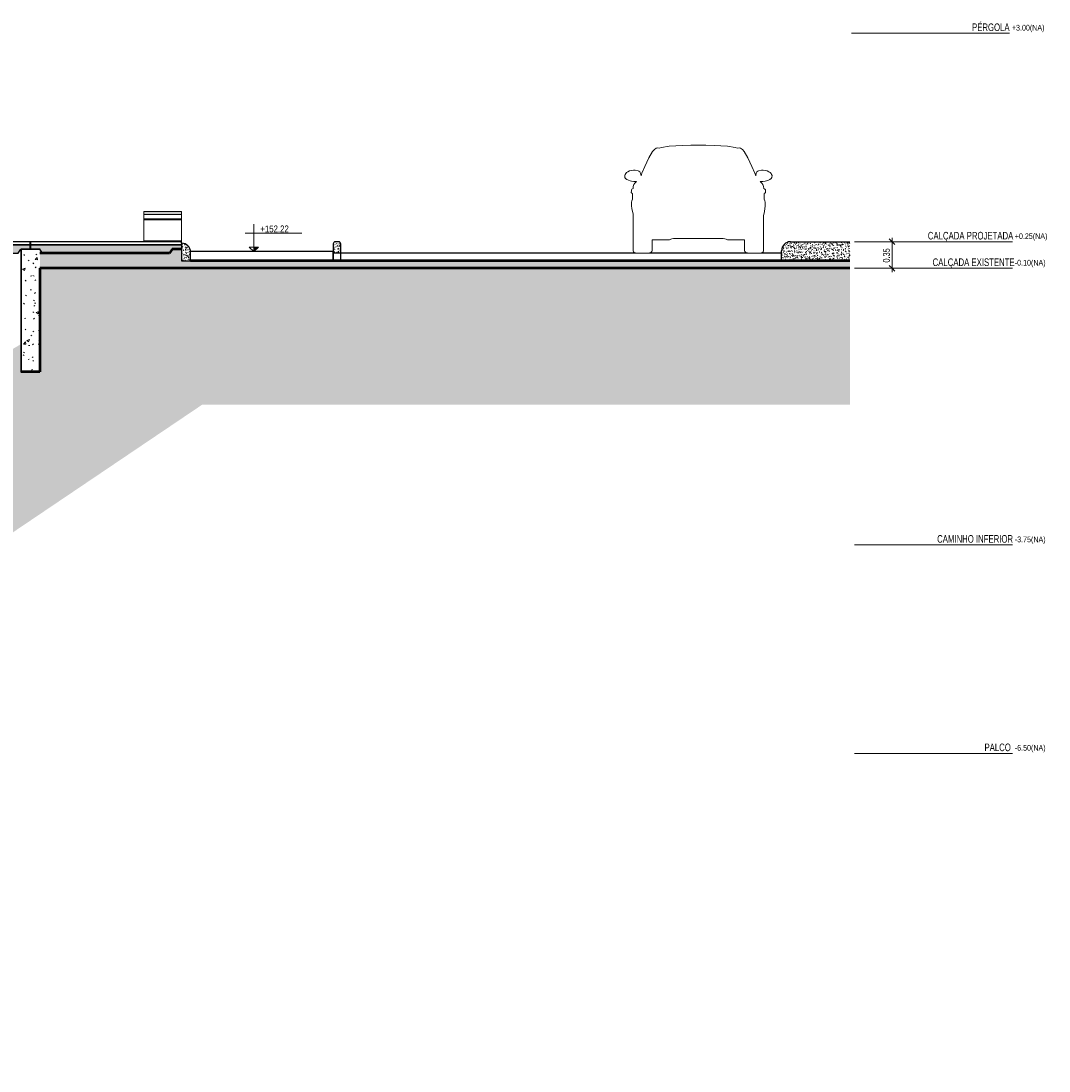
# Model space of a CAD drawing. Header units: millimetres. Extents: x -792498 to -745874, y 141410 to 157822.
# Tile 4 of 4: x -759439 to -745874, y 141410 to 155262. Entities that reach past the tile are written whole.
import ezdxf

# ---------------------------------------------------------------- set-up
doc = ezdxf.new("R2010")
doc.units = ezdxf.units.MM
for name, color, linetype, lineweight in [('A-ANNO-DIMS', 211, 'Continuous', 5), ('A-ANNO-DIMS-50', 211, 'Continuous', 5), ('A-DETL', 90, 'Continuous', 5), ('A-DETL-GENF', 92, 'Continuous', 5), ('A-FLOR', 192, 'Continuous', 5), ('A-FLOR-LEVL', 51, 'Continuous', 5), ('A-FLOR-PATT', 8, 'Continuous', 25), ('A-GENM', 13, 'Continuous', 15), ('A-WALL-PATT', 111, 'Continuous', 35), ('G-ANNO-DIMS', 111, 'Continuous', 5), ('I-FURN', 30, 'Continuous', 15), ('I-WALL', 2, 'Continuous', 15)]:
    doc.layers.add(name, color=color, linetype=linetype, lineweight=lineweight)
doc.styles.add('Swis721 Cn BT', font='swissc.ttf', dxfattribs={"height": 90})
doc.styles.add('Swis721 LtCn BT', font='swisscl.ttf', dxfattribs={"height": 100})
doc.styles.add('Swis721 LtCn BT_1', font='swisscl.ttf', dxfattribs={"height": 75})
doc.styles.add('Swis721 LtCn BT_4', font='swisscl.ttf', dxfattribs={"height": 90})
doc.dimstyles.new('Linear_wCenter_-_3mm_Arial', dxfattribs={"dimscale": 304.8, "dimtxt": 91.676869, "dimasz": 0.246063, "dimexe": 0.164042, "dimexo": 0.0625, "dimgap": 0, "dimtad": 1, "dimlfac": 0.001, "dimrnd": 0.01, "dimzin": 0, "dimdsep": 46, "dimtxsty": 'Swis721 LtCn BT_4', "dimblk1": 'OBLIQUE', "dimblk2": 'OBLIQUE', "dimsah": 1, "dimcen": 0.09, "dimdle": 0.164042, "dimazin": 0, "dimtfac": 1, "dimtdec": 4, "dimtix": 1, "dimtmove": 0, "dimatfit": 3, "dimfxl": 0.393701, "dimfxlon": 1, "dimtvp": 1, "dimtolj": 1, "dimtzin": 0, "dimarcsym": 2})
pattern_1 = [(50, (-770500.13, 148962.35), (72.87376, -6.37607), [7.62, -83.82]), (355, (-770500.13, 148962.35), (-14.097, 76.42244), [6.096, -67.056]), (100.451, (-770494.06, 148961.82), (58.77696, 70.04687), [6.476, -71.236]), (46.184, (-770500.13, 148982.67), (108.43142, -16.81745), [11.43, -125.73]), (96.636, (-770491.1, 148981.27), (94.961, 98.9709), [9.714, -106.854]), (351.184, (-770500.13, 148982.67), (94.96227, 98.9702), [9.144, -100.584]), (21, (-770489.97, 148977.59), (60.64565, -40.90654), [7.62, -83.82]), (326, (-770489.97, 148977.59), (24.72083, 73.67493), [6.096, -67.056]), (71.451, (-770484.92, 148974.18), (85.36689, 32.76874), [6.476, -71.236]), (37.5, (-770500.132, 148962.35), (1.235525, 33.822432), [3.353, -62.89, 3.353, -64.719, -67.31]), (37.5, (-770500.132, 148962.35), (1.235525, 33.822432), [-134.315, 3.353, -63.957]), (7.5, (-770500.132, 148962.35), (26.728146, 40.07255), [3.353, -35.458, 3.353, -61.366, -25.654]), (7.5, (-770500.132, 148962.35), (26.728146, 40.07255), [-103.53, 3.353, -22.301]), (327.5, (-770522.79, 148962.35), (54.236318, -2.292117), [3.353, -22.047, 3.353, -75.895, -105.156]), (327.5, (-770522.79, 148962.35), (54.236318, -2.292117), [-104.648, 3.353, -101.803]), (317.5, (-770532.95, 148962.35), (59.25158, 10.17014), [3.353, -29.667, 3.353, -49.276, -74.676]), (317.5, (-770532.95, 148962.35), (59.25158, 10.17014), [-85.649, 3.353, -71.323])]

# ---------------------------------------------------------------- blocks, each defined once
blk = doc.blocks.new('_EST_ PLACA PISO ESTRUTURAL MEIO - _EST_ PLACA PISO ESTRUTURAL MEIO-3577490-TRECHO 2 - CENTRO CULTURAL')
at = {"layer": 'A-GENM', "lineweight": 5}
h = blk.add_hatch(dxfattribs=at)
h.set_pattern_fill('FP1_2', color=256, style=0, pattern_type=2)
h.set_pattern_definition([(50, (-770500.132, 148962.35), (45.54636, -3.98493), [4.762, -52.387]), (355, (-770500.13, 148962.35), (-8.81056, 47.76465), [3.81, -41.91]), (100.451, (-770496.336, 148962.02), (36.73616, 43.77902), [4.048, -44.523]), (46.184, (-770500.13, 148975.05), (67.76954, -10.5103), [7.144, -78.581]), (96.636, (-770494.484, 148974.174), (59.35035, 61.85702), [6.071, -66.784]), (351.184, (-770500.13, 148975.05), (59.35144, 61.8565), [5.715, -62.865]), (21, (-770493.782, 148971.875), (37.90381, -25.56661), [4.763, -52.388]), (326, (-770493.78, 148971.875), (15.45087, 46.04735), [3.81, -41.91]), (71.451, (-770490.623, 148969.745), (53.35466, 20.47995), [4.048, -44.523]), (37.5, (-770500.132, 148962.35), (0.772385, 21.138372), [1.676, -39.726, 1.676, -40.869, -42.069]), (37.5, (-770500.132, 148962.35), (0.772385, 21.138372), [-83.947, 1.676, -40.392]), (7.5, (-770500.132, 148962.35), (16.704925, 25.04469), [1.676, -22.581, 1.676, -38.773, -16.034]), (7.5, (-770500.132, 148962.35), (16.704925, 25.04469), [-64.706, 1.676, -14.357]), (327.5, (-770514.292, 148962.35), (33.89791, -1.432708), [1.676, -14.199, 1.676, -47.854, -65.722]), (327.5, (-770514.292, 148962.35), (33.89791, -1.432708), [-65.405, 1.676, -64.046]), (317.5, (-770520.642, 148962.35), (37.03242, 6.35617), [1.676, -18.961, 1.676, -31.217, -46.673]), (317.5, (-770520.642, 148962.35), (37.03242, 6.35617), [-53.531, 1.676, -44.996])])
h.paths.add_polyline_path([(-759159, 152200), (-757479, 152200), (-757446, 152250), (-757320, 152250), (-757320, 152310), (-759314, 152310), (-759314, 152250), (-759184, 152250), (-759184, 152238)], flags=0)
at = {"layer": 'A-GENM', "lineweight": 25}
for p, q in [((-757319, 152350), (-759314, 152350)), ((-759314, 152350), (-759314, 152310)), ((-759314, 152310), (-757320, 152310)), ((-757320, 152310), (-759314, 152310)), ((-759314, 152310), (-759314, 152250)), ((-759314, 152250), (-759193, 152250)), ((-759193, 152250), (-759159, 152200)), ((-757319, 152330), (-757319, 152350))]:
    blk.add_line(p, q, dxfattribs=at)
blk = doc.blocks.new('_EST_ PLACA PISO ESTRUTURAL MEIO - _EST_ PLACA PISO ESTRUTURAL MEIO-V1-TRECHO 2 - CENTRO CULTURAL')
at = {"layer": 'A-GENM', "lineweight": 5}
h = blk.add_hatch(dxfattribs=at)
h.set_pattern_fill('FP1_3', color=256, style=0, pattern_type=2)
h.set_pattern_definition([(50, (-770500.132, 148962.35), (45.54636, -3.98493), [4.762, -52.387]), (355, (-770500.13, 148962.35), (-8.81056, 47.76465), [3.81, -41.91]), (100.451, (-770496.336, 148962.02), (36.73616, 43.77902), [4.048, -44.523]), (46.184, (-770500.13, 148975.05), (67.76954, -10.5103), [7.144, -78.581]), (96.636, (-770494.484, 148974.174), (59.35035, 61.85702), [6.071, -66.784]), (351.184, (-770500.13, 148975.05), (59.35144, 61.8565), [5.715, -62.865]), (21, (-770493.782, 148971.875), (37.90381, -25.56661), [4.763, -52.388]), (326, (-770493.78, 148971.875), (15.45087, 46.04735), [3.81, -41.91]), (71.451, (-770490.623, 148969.745), (53.35466, 20.47995), [4.048, -44.523]), (37.5, (-770500.132, 148962.35), (0.772385, 21.138372), [1.676, -39.726, 1.676, -40.869, -42.069]), (37.5, (-770500.132, 148962.35), (0.772385, 21.138372), [-83.947, 1.676, -40.392]), (7.5, (-770500.132, 148962.35), (16.704925, 25.04469), [1.676, -22.581, 1.676, -38.773, -16.034]), (7.5, (-770500.132, 148962.35), (16.704925, 25.04469), [-64.707, 1.676, -14.357]), (327.5, (-770514.292, 148962.35), (33.89791, -1.432708), [1.676, -14.199, 1.676, -47.854, -65.722]), (327.5, (-770514.292, 148962.35), (33.89791, -1.432708), [-65.405, 1.676, -64.046]), (317.5, (-770520.642, 148962.35), (37.03242, 6.35617), [1.676, -18.961, 1.676, -31.217, -46.673]), (317.5, (-770520.642, 148962.35), (37.03242, 6.35617), [-53.531, 1.676, -44.996])])
h.paths.add_polyline_path([(-759474, 152200), (-759441, 152250), (-759319, 152250), (-759319, 152310), (-761314, 152310), (-761314, 152250), (-761193, 152250), (-761159, 152200), (-759501, 152200)], flags=0)
at = {"layer": 'A-GENM', "lineweight": 25}
for p, q in [((-759319, 152350), (-761314, 152350)), ((-761314, 152350), (-761314, 152310)), ((-761314, 152310), (-759319, 152310)), ((-759319, 152310), (-761314, 152310)), ((-761314, 152310), (-761314, 152250)), ((-761314, 152250), (-761193, 152250)), ((-761193, 152250), (-761159, 152200)), ((-759474, 152200), (-759441, 152250)), ((-759441, 152250), (-759319, 152250)), ((-759319, 152310), (-759319, 152350)), ((-759319, 152250), (-759319, 152310)), ((-761159, 152200), (-759474, 152200))]:
    blk.add_line(p, q, dxfattribs=at)
blk = doc.blocks.new('_URB_ BANCO PRAÇA - _URB_ BANCO PRAÇA-4220704-TRECHO 2 - CENTRO CULTURAL')
at = {"layer": 'I-FURN'}
blk.add_hatch(color=256, dxfattribs=at).paths.add_polyline_path([(-757319, 152710), (-757319, 152710), (-757319, 152750), (-757819, 152750), (-757819, 152710)], flags=0)
for p, q in [((-757819, 152710), (-757819, 152750)), ((-757819, 152750), (-757319, 152750)), ((-757819, 152650), (-757819, 152710)), ((-757819, 152710), (-757319, 152710)), ((-757819, 152710), (-757319, 152710)), ((-757819, 152640), (-757819, 152650)), ((-757819, 152650), (-757319, 152650)), ((-757819, 152650), (-757319, 152650)), ((-757319, 152750), (-757319, 152710)), ((-757319, 152710), (-757319, 152650)), ((-757319, 152650), (-757319, 152640)), ((-757819, 152360), (-757819, 152640)), ((-757319, 152640), (-757819, 152640)), ((-757319, 152640), (-757319, 152360)), ((-757819, 152350), (-757819, 152360)), ((-757319, 152360), (-757819, 152360)), ((-757319, 152360), (-757319, 152350))]:
    blk.add_line(p, q, dxfattribs=at)
blk = doc.blocks.new('MEIO FIO - MEIO FIO-3929984-TRECHO 2 - CENTRO CULTURAL')
at = {"layer": 'A-FLOR-PATT', "lineweight": 5}
h = blk.add_hatch(dxfattribs=at)
h.set_pattern_fill('FP1_1', color=256, style=0, pattern_type=2)
h.set_pattern_definition(pattern_1)
h.paths.add_polyline_path([(-755219, 152200), (-755219, 152320), (-755223, 152335), (-755234, 152346), (-755249, 152350), (-755289, 152350), (-755304, 152346), (-755315, 152335), (-755319, 152320), (-755319, 152200), (-755262, 152200)], flags=0)
at = {"layer": 'A-FLOR', "lineweight": 25}
for p, q in [((-755319, 152320), (-755319, 152110)), ((-755249, 152350), (-755289, 152350)), ((-755219, 152110), (-755219, 152320)), ((-755319, 152110), (-755219, 152110))]:
    blk.add_line(p, q, dxfattribs=at)
for centre, start, end in [((-755289, 152320), 90, 180), ((-755249, 152320), 0, 90)]:
    blk.add_arc(centre, 30, start, end, dxfattribs=at)
blk = doc.blocks.new('_DET_ CARRO DE FRENTE - _DET_ CARRO DE FRENTE-3758187-TRECHO 2 - CENTRO CULTURAL')
at = {"layer": 'A-DETL-GENF'}
for p, q in [((-750712, 153620), (-750799, 153616)), ((-750601, 153623), (-750712, 153620)), ((-750501, 153623), (-750601, 153623)), ((-750400, 153623), (-750501, 153623)), ((-750289, 153620), (-750400, 153623)), ((-750202, 153616), (-750289, 153620)), ((-751106, 153539), (-751152, 153458)), ((-751081, 153566), (-751106, 153539)), ((-751056, 153584), (-751081, 153566)), ((-751039, 153588), (-751056, 153584)), ((-751018, 153586), (-751039, 153588)), ((-750987, 153595), (-751018, 153586)), ((-750884, 153610), (-750987, 153595)), ((-750799, 153616), (-750884, 153610)), ((-750118, 153610), (-750202, 153616)), ((-750014, 153595), (-750118, 153610)), ((-749984, 153586), (-750014, 153595)), ((-749962, 153588), (-749984, 153586)), ((-749946, 153584), (-749962, 153588)), ((-749920, 153566), (-749946, 153584)), ((-749896, 153539), (-749920, 153566)), ((-749849, 153458), (-749896, 153539)), ((-751208, 153344), (-751246, 153253)), ((-751152, 153458), (-751208, 153344)), ((-749793, 153344), (-749849, 153458)), ((-749755, 153253), (-749793, 153344)), ((-751468, 153239), (-751473, 153222)), ((-751473, 153222), (-751471, 153199)), ((-751459, 153252), (-751468, 153239)), ((-751447, 153263), (-751459, 153252)), ((-751430, 153274), (-751447, 153263)), ((-751408, 153284), (-751430, 153274)), ((-751384, 153291), (-751408, 153284)), ((-751356, 153293), (-751384, 153291)), ((-751333, 153292), (-751356, 153293)), ((-751294, 153284), (-751333, 153292)), ((-751284, 153281), (-751294, 153284)), ((-751271, 153270), (-751284, 153281)), ((-751264, 153256), (-751271, 153270)), ((-751257, 153218), (-751264, 153256)), ((-751246, 153253), (-751257, 153218)), ((-749744, 153218), (-749755, 153253)), ((-749737, 153256), (-749744, 153218)), ((-749730, 153270), (-749737, 153256)), ((-749717, 153281), (-749730, 153270)), ((-749707, 153284), (-749717, 153281)), ((-749668, 153292), (-749707, 153284)), ((-749645, 153293), (-749668, 153292)), ((-749617, 153291), (-749645, 153293)), ((-749593, 153284), (-749617, 153291)), ((-749571, 153274), (-749593, 153284)), ((-749554, 153263), (-749571, 153274)), ((-749542, 153252), (-749554, 153263)), ((-749534, 153239), (-749542, 153252)), ((-749528, 153222), (-749534, 153239)), ((-749531, 153199), (-749528, 153222)), ((-751471, 153199), (-751462, 153185)), ((-751462, 153185), (-751444, 153169)), ((-751444, 153169), (-751424, 153160)), ((-751424, 153160), (-751401, 153153)), ((-751401, 153153), (-751382, 153149)), ((-751382, 153149), (-751350, 153146)), ((-751361, 153077), (-751363, 153051)), ((-751352, 153107), (-751361, 153077)), ((-751339, 153124), (-751352, 153107)), ((-751350, 153146), (-751319, 153146)), ((-751319, 153146), (-751339, 153124)), ((-749662, 153124), (-749683, 153146)), ((-749683, 153146), (-749651, 153146)), ((-749649, 153107), (-749662, 153124)), ((-749651, 153146), (-749619, 153149)), ((-749641, 153077), (-749649, 153107)), ((-749638, 153051), (-749641, 153077)), ((-749619, 153149), (-749600, 153153)), ((-749600, 153153), (-749577, 153160)), ((-749577, 153160), (-749557, 153169)), ((-749557, 153169), (-749539, 153185)), ((-749539, 153185), (-749531, 153199)), ((-751385, 153020), (-751387, 153000)), ((-751387, 153000), (-751377, 152989)), ((-751378, 153042), (-751385, 153035)), ((-751385, 153035), (-751385, 153020)), ((-751363, 153051), (-751378, 153042)), ((-751377, 152989), (-751369, 152988)), ((-751369, 152988), (-751369, 152912)), ((-749623, 153042), (-749638, 153051)), ((-749632, 152988), (-749624, 152989)), ((-749632, 152912), (-749632, 152988)), ((-749624, 152989), (-749615, 153000)), ((-749616, 153035), (-749623, 153042)), ((-749616, 153020), (-749616, 153035)), ((-749615, 153000), (-749616, 153020)), ((-751378, 152891), (-751381, 152874)), ((-751381, 152874), (-751381, 152823)), ((-751381, 152823), (-751378, 152790)), ((-751369, 152912), (-751378, 152891)), ((-751378, 152790), (-751361, 152714)), ((-749623, 152891), (-749632, 152912)), ((-749628, 152749), (-749620, 152823)), ((-749620, 152874), (-749623, 152891)), ((-749620, 152823), (-749620, 152874)), ((-751361, 152714), (-751361, 152233)), ((-749640, 152692), (-749628, 152749)), ((-749640, 152233), (-749640, 152692)), ((-751108, 152236), (-751108, 152375)), ((-751108, 152375), (-750883, 152375)), ((-750883, 152375), (-750866, 152383)), ((-750866, 152383), (-750849, 152388)), ((-750849, 152388), (-750829, 152391)), ((-750829, 152391), (-750809, 152391)), ((-750809, 152391), (-750501, 152391)), ((-750501, 152391), (-750193, 152391)), ((-750193, 152391), (-750172, 152391)), ((-750172, 152391), (-750152, 152388)), ((-750152, 152388), (-750135, 152383)), ((-750135, 152383), (-750118, 152375)), ((-750118, 152375), (-749893, 152375)), ((-749893, 152375), (-749893, 152236)), ((-751361, 152233), (-751359, 152226)), ((-751115, 152220), (-751108, 152236)), ((-749893, 152236), (-749886, 152220)), ((-749642, 152226), (-749640, 152233)), ((-751359, 152226), (-751355, 152215)), ((-751355, 152215), (-751349, 152208)), ((-751349, 152208), (-751340, 152202)), ((-751340, 152202), (-751329, 152200)), ((-751329, 152200), (-751147, 152200)), ((-751147, 152200), (-751132, 152205)), ((-751132, 152205), (-751123, 152211)), ((-751123, 152211), (-751115, 152220)), ((-749886, 152220), (-749879, 152211)), ((-749879, 152211), (-749869, 152205)), ((-749869, 152205), (-749854, 152200)), ((-749854, 152200), (-749673, 152200)), ((-749673, 152200), (-749662, 152202)), ((-749662, 152202), (-749653, 152208)), ((-749653, 152208), (-749646, 152215)), ((-749646, 152215), (-749642, 152226))]:
    blk.add_line(p, q, dxfattribs=at)
blk = doc.blocks.new('DIMBLOCK1-TRECHO 2 - CENTRO CULTURAL')
at = {"layer": 'A-ANNO-DIMS-50', "lineweight": 15}
for p, q in [((-747944, 152350), (-747982, 152388)), ((-747944, 152350), (-747907, 152312)), ((-747944, 152000), (-747982, 152038)), ((-747944, 152000), (-747907, 151962))]:
    blk.add_line(p, q, dxfattribs=at)
at = {"layer": 'A-ANNO-DIMS-50'}
for p, q in [((-747944, 152400), (-747944, 151950)), ((-747824, 152350), (-747994, 152350)), ((-747944, 152350), (-747824, 152350)), ((-747824, 152000), (-747994, 152000)), ((-747944, 152000), (-747824, 152000))]:
    blk.add_line(p, q, dxfattribs=at)
at = {"layer": 'A-ANNO-DIMS-50', "color": 0, "insert": (-748064, 152075), "char_height": 90, "width": 239.23, "attachment_point": 1, "rotation": 90, "line_spacing_factor": 0.970126, "style": 'Swis721 LtCn BT_4'}
blk.add_mtext('0.35', dxfattribs=at)
blk = doc.blocks.new('_Oblique')
at = {"color": 0, "linetype": 'ByBlock', "lineweight": -2}
blk.add_line((-0.5, -0.5), (0.5, 0.5), dxfattribs=at)
blk = doc.blocks.new('Elevações de ponto - CORTE-427733-TRECHO 2 - CENTRO CULTURAL')
at = {"layer": 'G-ANNO-DIMS'}
blk.add_hatch(color=256, dxfattribs=at).paths.add_polyline_path([(-762048, 149460), (-762108, 149400), (-762108, 149460)], flags=0)
for p, q in [((-762108, 149761), (-762108, 149400)), ((-762224, 149643), (-761474, 149643)), ((-762168, 149460), (-762108, 149460)), ((-762108, 149400), (-762168, 149460)), ((-762168, 149460), (-762108, 149400)), ((-762108, 149460), (-762168, 149460)), ((-762108, 149400), (-762108, 149460)), ((-762048, 149460), (-762108, 149460)), ((-762108, 149460), (-762108, 149400)), ((-762108, 149400), (-762048, 149460))]:
    blk.add_line(p, q, dxfattribs=at)

msp = doc.modelspace()

# ---------------------------------------------------------------- hatches: boundary and pattern name
at = {"layer": 'A-DETL-GENF'}
h = msp.add_hatch(dxfattribs=at)
h.set_pattern_fill('FP1_6', style=0, pattern_type=2)
h.set_pattern_definition([(0, (-770474.73, 148962.35), (127, 127), [38.1, -88.9]), (0, (-770398.53, 148975.05), (127, 127), [31.75, -95.25]), (0, (-770404.88, 148981.4), (127, 127), [25.4, -101.6]), (0, (-770442.98, 149013.15), (127, 127), [19.05, -19.05, 25.4, -63.5]), (0, (-770442.98, 149019.5), (127, 127), [25.4, -6.35, 31.75, -63.5]), (0, (-770500.13, 149044.9), (127, 127), [31.75, -95.25]), (0, (-770379.48, 149051.25), (127, 127), [31.75, -95.25]), (90, (-770500.13, 148987.75), (-127, 127), [19.05, -107.95]), (90, (-770481.08, 149083), (-127, 127), [12.7, -114.3]), (90, (-770474.73, 148962.35), (-127, 127), [19.05, -107.95]), (90, (-770462.03, 149076.65), (-127, 127), [6.35, -120.65]), (90, (-770455.68, 149025.85), (-127, 127), [19.05, -107.95]), (90, (-770442.98, 148981.4), (-127, 127), [31.75, -95.25]), (90, (-770430.28, 149070.3), (-127, 127), [19.05, -107.95]), (90, (-770417.58, 149019.5), (-127, 127), [25.4, -101.6]), (90, (-770411.23, 149019.5), (-127, 127), [25.4, -101.6]), (90, (-770398.53, 148962.35), (-127, 127), [12.7, -114.3]), (90, (-770379.48, 148981.4), (-127, 127), [31.75, -95.25]), (45, (-770487.43, 148975.05), (0, 127.00062), [53.882, -125.724]), (45, (-770474.73, 148981.4), (0, 127.00062), [26.941, -152.664]), (45, (-770417.58, 149051.25), (0, 127.00062), [35.921, -143.684]), (45, (-770417.58, 149057.6), (0, 127.00062), [26.941, -152.664]), (135, (-770462.03, 149044.9), (-127.00062, 1e-14), [8.98, -170.625]), (135, (-770487.43, 148975.05), (-127.00062, 1e-14), [17.96, -161.645]), (135, (-770449.33, 149013.15), (-127.00062, 1e-14), [17.96, -161.645]), (135, (-770417.58, 149044.9), (-127.00062, 1e-14), [17.96, -161.645]), (135, (-770379.48, 149070.3), (-127.00062, 1e-14), [26.941, -152.664]), (135, (-770379.48, 149063.95), (-127.00062, 1e-14), [17.96, -161.645]), (135, (-770385.83, 149076.65), (-127.00062, 1e-14), [17.96, -161.645]), (135, (-770423.93, 148962.35), (-127.00062, 1e-14), [26.941, -152.664]), (26.565, (-770385.83, 149038.55), (126.99972, -0.00011), [14.199, -269.782]), (26.565, (-770417.58, 149006.8), (126.99972, -0.00011), [14.199, -269.782]), (26.565, (-770462.03, 149044.9), (126.99972, -0.00011), [28.397, -255.583]), (26.565, (-770455.68, 149076.65), (126.99972, -0.00011), [28.397, -255.583]), (26.565, (-770455.68, 149044.9), (126.99972, -0.00011), [28.397, -255.583]), (26.565, (-770379.48, 149070.3), (126.99972, -0.00011), [28.397, -255.583]), (26.565, (-770500.13, 149006.8), (126.99972, -0.00011), [42.597, -241.384]), (26.565, (-770500.13, 149013.15), (126.99972, -0.00011), [42.597, -241.384]), (26.565, (-770500.13, 149063.95), (126.99972, -0.00011), [42.597, -241.384]), (63.435, (-770436.63, 149057.6), (-0.00011, 126.99972), [14.199, -269.782]), (63.435, (-770379.48, 149051.25), (-0.00011, 126.99972), [14.199, -170.392, 28.397, -70.993]), (63.435, (-770392.18, 149038.55), (-0.00011, 126.99972), [28.397, -255.583]), (63.435, (-770468.38, 149051.25), (-0.00011, 126.99972), [28.397, -255.583]), (63.435, (-770474.73, 149051.25), (-0.00011, 126.99972), [28.397, -255.583]), (63.435, (-770430.28, 149063.95), (-0.00011, 126.99972), [42.597, -241.384]), (116.565, (-770462.03, 149032.2), (0.00011, 126.99972), [14.199, -269.782]), (116.565, (-770379.48, 149019.5), (0.00011, 126.99972), [14.199, -269.782]), (116.565, (-770404.88, 148981.4), (0.00011, 126.99972), [28.397, -255.583]), (116.565, (-770411.23, 148987.75), (0.00011, 126.99972), [28.397, -255.583]), (116.565, (-770398.53, 149076.65), (0.00011, 126.99972), [28.397, -255.583]), (116.565, (-770500.13, 149013.15), (0.00011, 126.99972), [28.397, -255.583]), (116.565, (-770436.63, 148962.35), (0.00011, 126.99972), [42.597, -241.384]), (153.435, (-770392.18, 149038.55), (-126.99972, -0.00011), [28.397, -255.583]), (153.435, (-770385.83, 149032.2), (-126.99972, -0.00011), [28.397, -255.583]), (153.435, (-770481.08, 148968.7), (-126.99972, -0.00011), [14.199, -269.782]), (153.435, (-770442.98, 149019.5), (-126.99972, -0.00011), [14.199, -269.782]), (153.435, (-770417.58, 149057.6), (-126.99972, -0.00011), [14.199, -269.782])])
h.paths.add_polyline_path([(-757289.185, 152000), (-748501.687, 152000), (-748501.687, 152100), (-757320.243, 152100), (-757320.243, 152250), (-757445.944, 152249.852), (-757479.179, 152200), (-759189.149, 152200), (-759189.149, 152000), (-757318.767, 152000)], flags=0)
h = msp.add_hatch(dxfattribs=at)
h.set_pattern_fill('FP1_1', style=0, pattern_type=2)
h.set_pattern_definition(pattern_1)
h.paths.add_polyline_path([(-757318.767, 152100), (-757200.243, 152100), (-757200.243, 152210), (-757204.332, 152241.058), (-757216.32, 152270), (-757235.391, 152294.853), (-757260.243, 152313.923), (-757289.185, 152325.911), (-757320.243, 152330), (-757320.243, 152100), (-757319.047, 152100)], flags=0)
h = msp.add_hatch(dxfattribs=at)
h.set_pattern_fill('FP1_1', style=0, pattern_type=2)
h.set_pattern_definition(pattern_1)
h.paths.add_polyline_path([(-749319.176, 152100), (-748501.687, 152100), (-748501.687, 152350), (-749283.478, 152350), (-749314.536, 152345.911), (-749343.478, 152333.923), (-749368.331, 152314.853), (-749387.401, 152290), (-749399.389, 152261.058), (-749403.478, 152230), (-749403.478, 152100), (-749319.202, 152100)], flags=0)
h = msp.add_hatch(dxfattribs=at)
h.set_pattern_fill('FP1_7', color=252, style=0, pattern_type=2)
h.set_pattern_definition([(315, (-770500.13, 148962.35), (224.5064, 0), [158.75, -158.75]), (315, (-770458.03, 149004.45), (224.5064, 0), [158.75, -158.75]), (315, (-770415.93, 149046.55), (224.5064, 0), [158.75, -158.75]), (45, (-770387.86, 149046.55), (0, 224.5064), [158.75, -158.75]), (45, (-770345.76, 149004.45), (0, 224.5064), [158.75, -158.75]), (45, (-770303.66, 148962.35), (0, 224.5064), [158.75, -158.75])])
h.paths.add_polyline_path([(-782592.968, 141409.976), (-780605.421, 141409.976), (-780605.421, 143450), (-762705.421, 143450), (-762705.421, 146950), (-759959.166, 146950), (-759959.166, 148236.581), (-757048.277, 150200), (-748501.687, 150200), (-748501.687, 152000), (-759189.149, 152000), (-759189.149, 150633.498), (-759442.816, 150633.498), (-759442.816, 150997.299), (-761708.748, 149639.537), (-761708.748, 148739.882), (-761959.166, 148739.882), (-761959.745, 149280), (-764632.715, 149280), (-764632.715, 145450), (-782605.421, 145450), (-782605.421, 141409.976)], flags=0)
at = {"layer": 'A-FLOR-PATT', "lineweight": 5}
h = msp.add_hatch(dxfattribs=at)
h.set_pattern_fill('FP1_5', color=256, style=0, pattern_type=2)
h.set_pattern_definition([(90, (-770500.13, 148962.35), (-50, 3e-15), [])])
h.paths.add_polyline_path([(-749319.202, 152343.979), (-749314.536, 152345.911), (-749283.478, 152350), (-749319.202, 152350), (-749319.202, 152345.911)], flags=0)
at = {"layer": 'A-WALL-PATT', "lineweight": 5}
h = msp.add_hatch(dxfattribs=at)
h.set_pattern_fill('FP1_4', color=256, style=0, pattern_type=2)
h.set_pattern_definition([(50, (-770500.13, 148962.35), (364.368, -31.878), [38.1, -419.1]), (355, (-770500.13, 148962.35), (-70.486, 382.113), [30.48, -335.28]), (100.451, (-770469.77, 148959.7), (293.885, 350.233), [32.38, -356.18]), (46.184, (-770500.13, 149063.95), (542.158, -84.086), [57.15, -628.65]), (96.636, (-770454.95, 149056.94), (474.805, 494.855), [48.57, -534.27]), (351.184, (-770500.13, 149063.95), (474.81, 494.85), [45.72, -502.92]), (21, (-770449.33, 149038.55), (303.2285, -204.5305), [38.1, -419.1]), (326, (-770449.33, 149038.55), (123.604, 368.376), [30.48, -335.28]), (71.451, (-770424.06, 149021.5), (426.834, 163.843), [32.38, -356.18]), (37.5, (-770500.13, 148962.35), (6.1766, 169.1102), [16.764, -314.452, 16.764, -660.146]), (37.5, (-770500.13, 148962.35), (6.1766, 169.1102), [-347.98, -323.596, 16.764, -319.786]), (7.5, (-770500.13, 148962.35), (133.639, 200.3615), [16.764, -177.292, 16.764, -435.102]), (7.5, (-770500.13, 148962.35), (133.639, 200.3615), [-210.82, -306.832, 16.764, -111.506]), (327.5, (-770613.42, 148962.35), (271.1818, -11.4584), [16.764, -110.236, 16.764, -905.256]), (327.5, (-770613.42, 148962.35), (271.1818, -11.4584), [-143.764, -379.476, 16.764, -509.016]), (317.5, (-770664.22, 148962.35), (296.2585, 50.853), [16.764, -148.336, 16.764, -619.76]), (317.5, (-770664.22, 148962.35), (296.2585, 50.853), [-181.864, -246.38, 16.764, -356.616])])
h.paths.add_polyline_path([(-759434.464, 150633.498), (-759189.149, 150633.498), (-759189.149, 152200), (-759184.464, 152200), (-759184.464, 152250), (-759434.464, 152250), (-759434.464, 151168.4)], flags=0)

# ---------------------------------------------------------------- linework, layer by layer
at = {"layer": 'A-DETL', "lineweight": 50}
for p, q in [((-757445.846, 152250), (-757479.179, 152200)), ((-757320.243, 152250), (-757445.846, 152250)), ((-757479.179, 152200), (-759189.149, 152200)), ((-748501.687, 152100), (-757200.243, 152100)), ((-748501.687, 152000), (-759189.149, 152000)), ((-759189.149, 152000), (-759189.149, 151168.4)), ((-759189.149, 151168.4), (-759189.149, 150633.498)), ((-759189.149, 150633.498), (-759442.816, 150633.498))]:
    msp.add_line(p, q, dxfattribs=at)
at = {"layer": 'A-DETL', "lineweight": 25}
for p, q in [((-757320.243, 152330), (-757320.243, 152100)), ((-749283.478, 152350), (-748501.687, 152350)), ((-757320.243, 152100), (-757200.243, 152100)), ((-757200.243, 152100), (-757200.243, 152210)), ((-749403.478, 152100), (-749403.478, 152230))]:
    msp.add_line(p, q, dxfattribs=at)
for centre, start, end in [((-757320.243, 152210), 360, 90), ((-749283.478, 152230), 90, 180)]:
    msp.add_arc(centre, 120, start, end, dxfattribs=at)
at = {"layer": 'A-FLOR', "lineweight": 25}
for p, q in [((-749283.478, 152350), (-749319.202, 152350)), ((-749319.202, 152350), (-749319.202, 152343.979)), ((-755319.047, 152220), (-757201.56, 152220)), ((-751328.648, 152200), (-755319.202, 152200)), ((-755319.202, 152200), (-755319.202, 152100)), ((-755319.047, 152100), (-755319.047, 152220)), ((-749853.854, 152200), (-751147.348, 152200)), ((-749403.478, 152200), (-749672.554, 152200))]:
    msp.add_line(p, q, dxfattribs=at)
at = {"layer": 'A-FLOR-LEVL'}
for p, q in [((-748479.694, 155100), (-746395.906, 155100)), ((-748441.234, 152350), (-746357.447, 152350)), ((-748441.234, 152000), (-746357.447, 152000)), ((-748441.234, 148350), (-746357.447, 148350)), ((-748441.234, 145600), (-746357.447, 145600))]:
    msp.add_line(p, q, dxfattribs=at)
at = {"layer": 'I-WALL', "lineweight": 35}
for p, q in [((-759184.464, 152250), (-759434.464, 152250)), ((-759434.464, 152250), (-759434.464, 150633.498))]:
    msp.add_line(p, q, dxfattribs=at)

# ---------------------------------------------------------------- block references
at = {"layer": 'A-DETL-GENF'}
msp.add_blockref('_DET_ CARRO DE FRENTE - _DET_ CARRO DE FRENTE-3758187-TRECHO 2 - CENTRO CULTURAL', (0, 0), dxfattribs=at)
at = {"layer": 'A-FLOR'}
msp.add_blockref('MEIO FIO - MEIO FIO-3929984-TRECHO 2 - CENTRO CULTURAL', (0, 0), dxfattribs=at)
at = {"layer": 'A-GENM'}
for name in ['_EST_ PLACA PISO ESTRUTURAL MEIO - _EST_ PLACA PISO ESTRUTURAL MEIO-V1-TRECHO 2 - CENTRO CULTURAL', '_EST_ PLACA PISO ESTRUTURAL MEIO - _EST_ PLACA PISO ESTRUTURAL MEIO-3577490-TRECHO 2 - CENTRO CULTURAL']:
    msp.add_blockref(name, (0, 0), dxfattribs=at)
at = {"layer": 'G-ANNO-DIMS'}
msp.add_blockref('Elevações de ponto - CORTE-427733-TRECHO 2 - CENTRO CULTURAL', (5742.134, 2820), dxfattribs=at)
at = {"layer": 'I-FURN'}
msp.add_blockref('_URB_ BANCO PRAÇA - _URB_ BANCO PRAÇA-4220704-TRECHO 2 - CENTRO CULTURAL', (0, 0), dxfattribs=at)

# ---------------------------------------------------------------- texts
at = {"layer": 'A-FLOR-LEVL', "attachment_point": 1}
for s, insert, char_height, width, style in [('PÉRGOLA', (-746889.395, 155229.53), 100, 557.17281, 'Swis721 LtCn BT'), ('+3.00(NA)', (-746363.717, 155210.949), 75, 489.02937, 'Swis721 LtCn BT_1'), ('CALÇADA PROJETADA', (-747472.436, 152479.53), 100, 1310.75906, 'Swis721 LtCn BT'), ('+0.25(NA)', (-746325.258, 152460.949), 75, 489.02937, 'Swis721 LtCn BT_1'), ('CALÇADA EXISTENTE', (-747409.436, 152129.53), 100, 1234.59875, 'Swis721 LtCn BT'), ('-0.10(NA)', (-746325.258, 152110.949), 75, 432.91125, 'Swis721 LtCn BT_1'), ('CAMINHO INFERIOR', (-747349.936, 148479.53), 100, 1162.44687, 'Swis721 LtCn BT'), ('-3.75(NA)', (-746325.258, 148460.949), 75, 432.91125, 'Swis721 LtCn BT_1'), ('PALCO', (-746724.936, 145729.53), 100, 404.85219, 'Swis721 LtCn BT'), ('-6.50(NA)', (-746325.258, 145710.949), 75, 432.91125, 'Swis721 LtCn BT_1')]:
    msp.add_mtext(s, dxfattribs=dict(at, insert=insert, char_height=char_height, width=width, style=style))
at = {"layer": 'G-ANNO-DIMS', "insert": (-756280.606, 152563.84), "char_height": 90, "width": 515.6309, "attachment_point": 1, "line_spacing_factor": 0.961347, "style": 'Swis721 Cn BT'}
msp.add_mtext('+152.22', dxfattribs=at)

# ---------------------------------------------------------------- dimensions: what is measured, and where the dimension line sits
at = {"layer": 'A-ANNO-DIMS'}
dim = msp.add_linear_dim(base=(-747944.402, 152000), p1=(-747824.402, 152350), p2=(-747824.402, 152000), angle=90, dimstyle='Linear_wCenter_-_3mm_Arial', override={"dimpost": '<>', "dimfxl": 350}, dxfattribs=at)
dim.commit()
dim.dimension.update_dxf_attribs({"geometry": 'DIMBLOCK1-TRECHO 2 - CENTRO CULTURAL', "text_midpoint": (-747990.552, 152175)})

doc.saveas('drawing.dxf')
